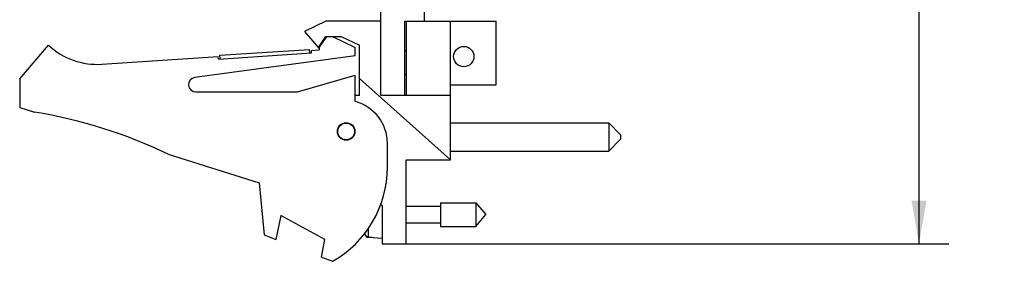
# Model space of a CAD drawing. Header units: inches. Extents: x 0.2 to 16.8, y 0.1 to 10.8.
# Tile 2 of 11: x 7.3 to 11.4, y 2.8 to 3.9. Entities that reach past the tile are written whole.
import ezdxf

# ---------------------------------------------------------------- set-up
doc = ezdxf.new("R2010")
doc.units = ezdxf.units.IN
doc.header["$LTSCALE"] = 0.935
doc.header["$MEASUREMENT"] = 0
doc.layers.get('0').update_dxf_attribs({"linetype": 'CONTINUOUS'})
doc.layers.add('DIMENSIONS', color=7, linetype='CONTINUOUS')
doc.styles.get("Standard").update_dxf_attribs({"font": 'txt', "width": 0.8})
doc.dimstyles.new('DIMSTYLE_2', dxfattribs={"dimtxt": 0.125, "dimasz": 0.18, "dimexe": 0.18, "dimexo": 0.0625, "dimgap": 0.09, "dimtad": 0, "dimtih": 1, "dimtoh": 1, "dimdec": 3, "dimzin": 4, "dimdsep": 46, "dimtxsty": 'STANDARD', "dimblk": '_FILLED', "dimblk1": '_FILLED', "dimblk2": '_FILLED', "dimcen": 0.09, "dimadec": 0, "dimazin": 0, "dimtp": 0.001, "dimtm": 0.001, "dimtfac": 1, "dimtdec": 3, "dimtofl": 0, "dimtmove": 0, "dimatfit": 3, "dimldrblk": '_FILLED', "dimfxl": 1, "dimtolj": 1, "dimtzin": 4, "dimarcsym": 0})

# ---------------------------------------------------------------- blocks, each defined once
blk = doc.blocks.new('_FILLED')
at = {"color": 0, "linetype": 'BYBLOCK'}
blk.add_solid([(0, 0), (-1, 0.174), (-1, -0.174)], dxfattribs=at)
blk = doc.blocks.new('*D17')
at = {"layer": 'DIMENSIONS', "color": 2, "linetype": 'CONTINUOUS'}
for p, q in [((8.9249, 7.9838), (11.134, 7.9838)), ((11.009, 7.9838), (11.009, 5.68)), ((11.009, 2.9218), (11.009, 5.43)), ((8.8299, 2.9218), (11.134, 2.9218))]:
    blk.add_line(p, q, dxfattribs=at)
at = {"layer": 'DIMENSIONS', "color": 2, "linetype": 'CONTINUOUS', "xscale": 0.18, "yscale": 0.18, "zscale": 0.18}
for p, rotation in [((11.009, 7.9838), 90), ((11.009, 2.9218), 270)]:
    blk.add_blockref('_FILLED', p, dxfattribs=dict(at, rotation=rotation))
at = {"layer": 'DIMENSIONS', "color": 2, "linetype": 'CONTINUOUS', "width": 0.8}
for s, p in [('5.062', (10.2965, 5.4925)), ('[', (10.9215, 5.4925)), ('128.57', (11.0215, 5.4925)), (']', (11.6215, 5.4925))]:
    blk.add_text(s, height=0.125, dxfattribs=at).set_placement(p)

msp = doc.modelspace()

# ---------------------------------------------------------------- linework, layer by layer
at = {"color": 7, "linetype": 'CONTINUOUS'}
for p, q in [((8.9444, 3.8508), (8.9444, 6.9658)), ((8.7624, 3.5408), (8.7624, 4.0018)), ((8.5324, 3.8508), (8.4434, 3.8078)), ((8.7624, 3.8508), (8.5324, 3.8508)), ((8.8624, 3.8508), (9.2434, 3.8508)), ((8.8624, 3.5408), (8.8624, 3.8508)), ((8.8674, 3.8508), (8.8674, 3.5408)), ((9.0534, 3.2718), (9.0534, 3.8508)), ((9.2434, 3.5858), (9.2434, 3.8508)), ((8.4434, 3.8078), (8.5034, 3.7378)), ((8.5034, 3.7378), (8.5365, 3.7878)), ((8.5044, 3.7453), (8.5325, 3.7878)), ((8.5325, 3.7878), (8.5965, 3.7878)), ((8.5604, 3.7878), (8.6544, 3.7408)), ((8.5965, 3.7878), (8.6724, 3.7508)), ((7.2544, 3.6108), (7.3744, 3.7508)), ((8.5044, 3.7453), (8.5044, 3.7308)), ((8.6544, 3.7058), (8.6544, 3.7408)), ((8.6724, 3.5408), (8.6724, 3.7508)), ((7.5979, 3.6714), (8.0833, 3.7032)), ((8.6544, 3.7058), (7.9854, 3.6155)), ((8.0839, 3.6932), (8.0833, 3.7032)), ((8.0839, 3.6932), (8.4731, 3.7187)), ((8.0904, 3.7087), (8.4646, 3.7332)), ((8.0914, 3.6937), (8.0904, 3.7087)), ((8.4656, 3.7182), (8.4646, 3.7332)), ((8.4724, 3.7287), (8.5044, 3.7308)), ((8.4731, 3.7187), (8.4724, 3.7287)), ((8.8624, 3.728), (8.8674, 3.728)), ((8.4144, 3.5558), (8.6544, 3.6258)), ((8.6544, 3.5158), (8.6544, 3.6258)), ((8.8624, 3.6296), (8.8674, 3.6296)), ((7.2544, 3.6108), (7.2544, 3.4908)), ((9.0534, 3.2718), (8.6724, 3.6124)), ((9.0534, 3.5858), (9.2434, 3.5858)), ((7.9894, 3.5558), (8.4144, 3.5558)), ((8.6724, 3.5408), (8.6544, 3.5408)), ((9.0534, 3.5408), (8.7624, 3.5408)), ((7.2544, 3.4908), (7.3164, 3.4713)), ((9.0534, 3.4271), (9.7134, 3.4271)), ((9.7134, 3.4271), (9.7634, 3.3771)), ((9.7134, 3.4271), (9.7134, 3.3091)), ((9.7634, 3.3771), (9.7634, 3.3591)), ((8.7894, 3.2408), (8.7894, 3.3415)), ((9.7134, 3.3091), (9.7634, 3.3591)), ((7.8743, 3.2955), (8.2544, 3.1758)), ((9.0534, 3.3091), (9.7134, 3.3091)), ((8.8674, 3.2718), (9.0534, 3.2718)), ((8.8674, 2.9218), (8.8674, 3.2718)), ((8.2544, 3.1758), (8.2744, 2.9588)), ((8.7611, 3.087), (8.7674, 3.0818)), ((9.0111, 3.093), (9.1591, 3.093)), ((9.0111, 3.093), (9.0111, 2.9946)), ((9.1591, 3.093), (9.2004, 3.0438)), ((9.1591, 3.093), (9.1591, 2.9946)), ((8.7674, 3.0818), (8.7674, 2.9218)), ((8.8674, 3.0788), (9.0111, 3.0788)), ((9.1591, 2.9946), (9.2004, 3.0438)), ((8.3444, 3.0396), (8.3244, 2.9396)), ((8.5283, 2.9396), (8.3444, 3.0396)), ((8.8674, 3.0087), (9.0111, 3.0087)), ((8.696, 2.9606), (8.696, 2.9681)), ((8.7102, 2.949), (8.7102, 2.986)), ((9.0111, 2.9946), (9.1591, 2.9946)), ((8.2744, 2.9588), (8.3244, 2.9396)), ((8.5138, 2.8667), (8.5283, 2.9396)), ((8.7102, 2.949), (8.7674, 2.9458)), ((8.726, 2.9491), (8.726, 2.9481)), ((8.7674, 2.9218), (8.8674, 2.9218)), ((8.5138, 2.8667), (8.5604, 2.8488))]:
    msp.add_line(p, q, dxfattribs=at)
for centre, radius in [((9.1084, 3.7032), 0.0425), ((8.6174, 3.3908), 0.0365), ((8.6174, 3.3908), 0.035)]:
    msp.add_circle(centre, radius, dxfattribs=at)
for centre, radius, start, end in [((7.5783, 3.9708), 0.3, 227.1666, 273.7467), ((7.9894, 3.5858), 0.03, 97.6845, 270), ((8.6094, 3.3415), 0.18, 0, 75.5225), ((6.993, 1.4713), 2.026, 64.2145, 80.8167), ((8.3394, 3.2408), 0.45, 299.4136, 360), ((8.9977, 3.0438), 0.313, 194.3133, 195.4149), ((8.7111, 2.9648), 0.0157, 195.4149, 266.6961)]:
    msp.add_arc(centre, radius, start, end, dxfattribs=at)
for points in [[(8.6968, 2.9594), (8.6964, 2.9602), (8.6962, 2.9609), (8.696, 2.9617)], [(8.7102, 2.9501), (8.7094, 2.9501), (8.7086, 2.9502), (8.7078, 2.9504)], [(8.7102, 2.9501), (8.7129, 2.9499), (8.7155, 2.9497), (8.7181, 2.9496)], [(8.7181, 2.9496), (8.7208, 2.9494), (8.7234, 2.9493), (8.726, 2.9491)]]:
    msp.add_open_spline(points, degree=3, dxfattribs=at)
msp.add_open_spline([(8.7078, 2.9504), (8.707, 2.9506), (8.7054, 2.951), (8.7032, 2.9521), (8.7012, 2.9535), (8.6994, 2.9553), (8.6979, 2.9572), (8.6971, 2.9587), (8.6968, 2.9594)], degree=3, knots=[0, 0, 0, 0, 0.166738, 0.333466, 0.500166, 0.666798, 0.833406, 1, 1, 1, 1], dxfattribs=at)

# ---------------------------------------------------------------- dimensions: what is measured, and where the dimension line sits
at = {"layer": 'DIMENSIONS', "color": 2, "linetype": 'CONTINUOUS'}
dim = msp.add_linear_dim(base=(11.009, 2.9218), p1=(8.9249, 7.9838), p2=(8.8299, 2.9218), angle=270, dimstyle='DIMSTYLE_2', dxfattribs=at)
dim.commit()
dim.dimension.update_dxf_attribs({"geometry": '*D17', "text_midpoint": (11.009, 5.555), "dimtype": 160})

doc.saveas('drawing.dxf')
